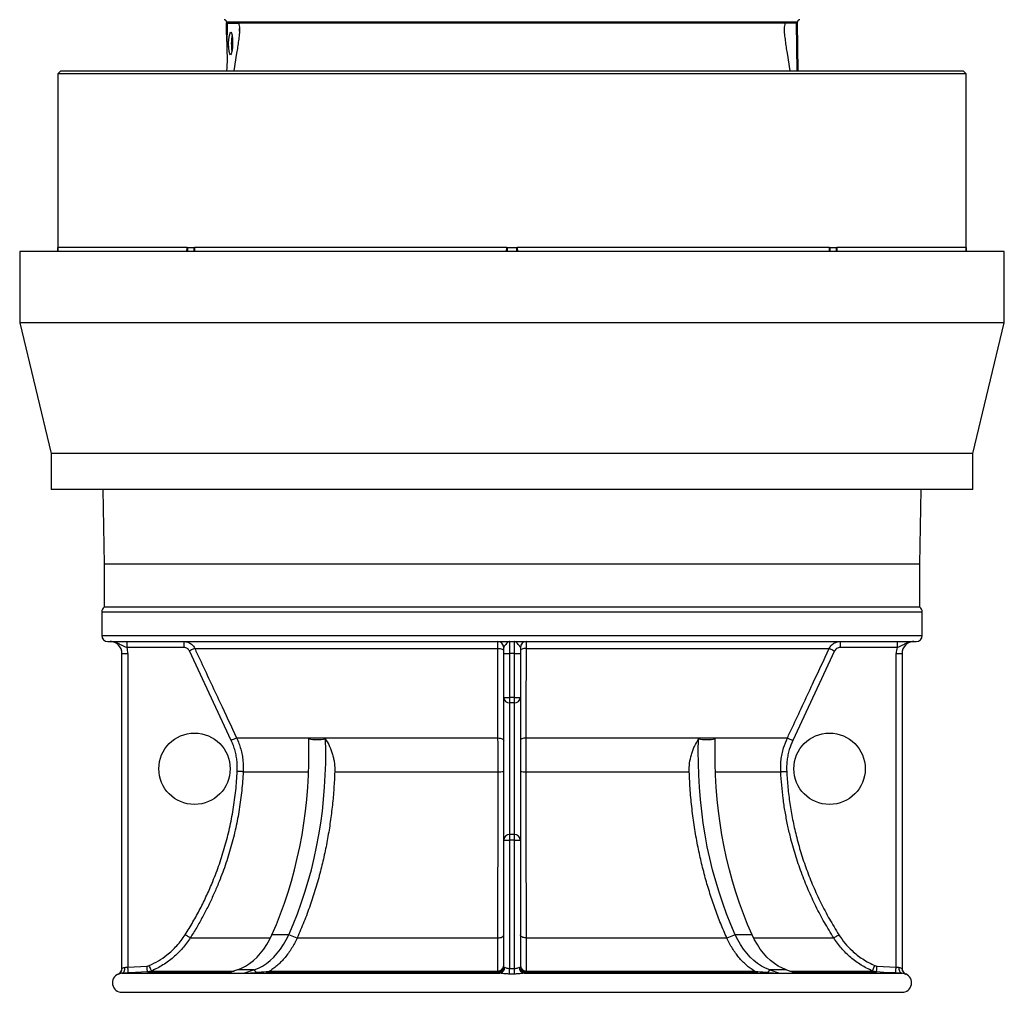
# Model space of a CAD drawing. Header units: millimetres. Extents: x 2138 to 3794, y 859 to 5107.
# Tile 1 of 4: x 2138 to 3794, y 859 to 2495. Entities that reach past the tile are written whole.
import ezdxf

# ---------------------------------------------------------------- set-up
doc = ezdxf.new("R2010")
doc.units = ezdxf.units.MM
doc.header["$LTSCALE"] = 2

msp = doc.modelspace()

# ---------------------------------------------------------------- linework, layer by layer
at = {"color": 7, "linetype": 'Continuous', "lineweight": 25}
for p, q in [((2485.2, 2469.9), (2485.6, 2488.8)), ((2485.5, 2490.8), (2485.6, 2488.8)), ((2487.1, 2488.8), (2485.6, 2488.8)), ((2486.4, 2448.5), (2487.1, 2488.8)), ((2487.1, 2488.8), (2492.9, 2488.8)), ((2492.9, 2488.8), (2506.1, 2488.8)), ((3425.1, 2488.8), (2506.1, 2488.8)), ((3438.3, 2488.8), (3425.1, 2488.8)), ((3444.1, 2488.8), (3438.3, 2488.8)), ((3445.6, 2488.8), (3444.1, 2488.8)), ((3445.6, 2488.8), (3445.6, 2490.8)), ((3447, 2408.8), (3445.6, 2488.8)), ((2502.4, 2438.6), (2497.5, 2408.8)), ((3433.7, 2408.8), (3428.7, 2438.6)), ((2206.6, 2408.8), (2201.6, 2403.8)), ((2201.6, 2403.8), (2201.6, 2111.5)), ((2965.6, 2403.8), (2201.6, 2403.8)), ((2206.6, 2408.8), (2965.6, 2408.8)), ((2965.6, 2408.8), (3724.6, 2408.8)), ((3729.6, 2403.8), (2965.6, 2403.8)), ((3729.6, 2403.8), (3724.6, 2408.8)), ((3729.6, 2111.5), (3729.6, 2403.8)), ((2137.6, 2104.8), (2137.6, 1984.8)), ((2965.6, 2104.8), (2137.6, 2104.8)), ((2419.1, 2111.5), (2201.6, 2111.5)), ((2201.6, 2111.5), (2201.6, 2111.5)), ((2201.6, 2104.8), (2201.6, 2111.5)), ((2201.6, 2111.5), (2201.6, 2111.5)), ((2419.1, 2111.5), (2419.4, 2111.5)), ((2419.4, 2111.5), (2419.7, 2111.5)), ((2419.7, 2111.5), (2425.3, 2111.5)), ((2425.3, 2111.5), (2431, 2111.5)), ((2431, 2111.5), (2431.3, 2111.5)), ((2431.3, 2111.5), (2431.7, 2111.5)), ((2956.7, 2111.5), (2431.7, 2111.5)), ((2956.7, 2111.5), (2957.1, 2111.5)), ((2957.1, 2111.5), (2957.6, 2111.5)), ((2957.6, 2111.5), (2965.6, 2111.5)), ((2965.6, 2111.5), (2973.6, 2111.5)), ((3793.6, 2104.8), (2965.6, 2104.8)), ((2973.6, 2111.5), (2974, 2111.5)), ((2974, 2111.5), (2974.4, 2111.5)), ((3499.5, 2111.5), (2974.4, 2111.5)), ((3499.5, 2111.5), (3499.8, 2111.5)), ((3499.8, 2111.5), (3500.2, 2111.5)), ((3500.2, 2111.5), (3505.8, 2111.5)), ((3505.8, 2111.5), (3511.5, 2111.5)), ((3511.5, 2111.5), (3511.8, 2111.5)), ((3511.8, 2111.5), (3512, 2111.5)), ((3729.5, 2111.5), (3512, 2111.5)), ((3729.5, 2104.8), (3729.5, 2111.5)), ((3729.5, 2111.5), (3729.6, 2111.5)), ((3729.6, 2111.5), (3729.6, 2111.5)), ((3729.6, 2111.5), (3729.6, 2104.8)), ((3793.6, 1984.8), (3793.6, 2104.8)), ((2137.6, 1984.8), (2190.6, 1764.8)), ((2965.6, 1984.8), (2137.6, 1984.8)), ((3793.6, 1984.8), (2965.6, 1984.8)), ((3740.6, 1764.8), (3793.6, 1984.8)), ((2190.6, 1764.8), (2190.6, 1704.8)), ((2965.6, 1764.8), (2190.6, 1764.8)), ((3740.6, 1764.8), (2965.6, 1764.8)), ((3740.6, 1704.8), (3740.6, 1764.8)), ((2965.6, 1704.8), (2190.6, 1704.8)), ((2277.2, 1704.8), (2279.4, 1578.8)), ((3740.6, 1704.8), (2965.6, 1704.8)), ((3651.7, 1578.8), (3653.9, 1704.8)), ((3651.7, 1578.8), (2279.4, 1578.8)), ((2279.6, 1578.8), (2279.6, 1506.8)), ((3651.6, 1506.8), (3651.6, 1578.8)), ((2275.6, 1498.8), (2275.6, 1458.8)), ((3651.6, 1506.8), (2279.6, 1506.8)), ((3655.6, 1458.8), (3655.6, 1498.8)), ((2285.6, 1448.8), (3645.6, 1448.8)), ((2317.9, 1448.8), (2317.9, 1438.8)), ((2413.8, 1448.8), (2413.8, 1438.8)), ((2961.6, 1448.8), (2961.6, 1428.8)), ((2969.6, 1428.8), (2969.6, 1448.8)), ((3517.3, 1448.8), (3517.3, 1438.8)), ((3613.3, 1448.8), (3613.3, 1438.8)), ((2309.6, 1428.8), (2319.6, 1428.8)), ((2309.6, 898.6), (2309.6, 1428.8)), ((2413.8, 1438.8), (2317.9, 1438.8)), ((2319.6, 1428.8), (2319.6, 901.3)), ((2493.4, 1282.4), (2422.9, 1433)), ((2432, 1437.3), (2942, 1437.3)), ((2951.6, 1428.8), (2951.6, 1438.8)), ((2951.6, 1428.8), (2961.6, 1428.8)), ((2951.6, 1354.8), (2951.6, 1428.8)), ((2969.6, 1428.8), (2961.6, 1428.8)), ((2961.6, 1428.8), (2961.6, 1354.8)), ((2969.6, 1428.8), (2979.6, 1428.8)), ((2969.6, 1354.8), (2969.6, 1428.8)), ((2979.6, 1438.8), (2979.6, 1428.8)), ((2979.6, 1428.8), (2979.6, 1354.8)), ((2989.2, 1437.3), (3499.2, 1437.3)), ((3508.2, 1433), (3437.8, 1282.4)), ((3613.3, 1438.8), (3517.3, 1438.8)), ((3611.6, 1428.8), (3621.6, 1428.8)), ((3611.6, 901.3), (3611.6, 1428.8)), ((3621.6, 1428.8), (3621.6, 898.6)), ((2951.6, 1354.8), (2961.6, 1354.8)), ((2951.6, 1114.8), (2951.6, 1354.8)), ((2969.6, 1354.8), (2961.6, 1354.8)), ((2961.6, 1354.8), (2961.6, 1345.6)), ((2969.6, 1345.6), (2961.6, 1345.6)), ((2961.6, 1345.6), (2961.6, 1124)), ((2969.6, 1354.8), (2979.6, 1354.8)), ((2969.6, 1345.6), (2969.6, 1354.8)), ((2969.6, 1124), (2969.6, 1345.6)), ((2979.6, 1354.8), (2979.6, 1114.8)), ((2502.4, 1286.6), (2942, 1286.6)), ((2989.1, 1286.6), (3428.7, 1286.6)), ((2513.5, 1229.9), (2623.5, 1229.9)), ((2667.5, 1229.9), (2942.1, 1229.9)), ((2989.1, 1229.9), (3263.7, 1229.9)), ((3307.6, 1229.9), (3417.6, 1229.9)), ((2951.6, 1114.8), (2961.6, 1114.8)), ((2951.6, 901.3), (2951.6, 1114.8)), ((2961.6, 1124), (2961.6, 1114.8)), ((2969.6, 1124), (2961.6, 1124)), ((2969.6, 1114.8), (2961.6, 1114.8)), ((2961.6, 1114.8), (2961.6, 898.8)), ((2969.6, 1114.8), (2969.6, 1124)), ((2969.6, 1114.8), (2979.6, 1114.8)), ((2969.6, 898.8), (2969.6, 1114.8)), ((2979.6, 1114.8), (2979.6, 901.3)), ((2590.1, 955.6), (2561.8, 955.6)), ((2604.1, 949.8), (2590.1, 955.6)), ((2604.2, 950.2), (2604.1, 949.8)), ((2604.2, 950.2), (2941.9, 950.2)), ((2989.2, 950.2), (3326.9, 950.2)), ((3327.1, 949.8), (3326.9, 950.2)), ((3341.1, 955.6), (3327.1, 949.8)), ((3369.4, 955.6), (3341.1, 955.6)), ((2319.6, 901.3), (2351.8, 903)), ((2351.8, 903), (2355.3, 903.8)), ((2359.3, 894.6), (2352.3, 893)), ((2503.7, 896.4), (2487.5, 890.8)), ((2532, 896.4), (2503.7, 896.4)), ((2532, 896.4), (2515.8, 890.8)), ((2536, 892), (2532, 896.4)), ((2557.9, 894.6), (2941.7, 894.6)), ((2989.4, 894.6), (3373.2, 894.6)), ((3399.2, 896.4), (3395.2, 892)), ((3427.5, 896.4), (3399.2, 896.4)), ((3399.2, 896.4), (3415.4, 890.8)), ((3427.5, 896.4), (3443.6, 890.8)), ((3578.8, 893), (3571.9, 894.6)), ((3575.9, 903.8), (3579.3, 903)), ((3579.3, 903), (3611.6, 901.3)), ((2309.8, 890.8), (2944.9, 890.8)), ((2487.5, 890.8), (2515.8, 890.8)), ((2515.8, 890.8), (2536, 892)), ((2552.1, 893), (2941.6, 893)), ((2986.2, 890.8), (3621.4, 890.8)), ((2989.6, 893), (3379, 893)), ((3395.2, 892), (3415.4, 890.8)), ((3415.4, 890.8), (3443.6, 890.8)), ((2309.6, 858.8), (3621.6, 858.8))]:
    msp.add_line(p, q, dxfattribs=at)
at = {"color": 8, "linetype": 'Continuous', "lineweight": 25}
for p, q in [((3445.6, 2490.8), (2485.5, 2490.8)), ((3445.4, 2408.8), (3444.1, 2488.8)), ((2507.2, 2475.7), (2507.3, 2479.8)), ((3423.9, 2475.8), (3423.9, 2479.8)), ((2418.9, 2104.8), (2419.1, 2111.5)), ((2419.7, 2111.5), (2419.7, 2104.8)), ((2431, 2104.8), (2431, 2111.5)), ((2956.4, 2104.8), (2956.7, 2111.5)), ((2957.6, 2111.5), (2957.6, 2104.8)), ((2973.6, 2104.8), (2973.6, 2111.5)), ((3499.3, 2104.8), (3499.5, 2111.5)), ((3500.2, 2111.5), (3500.2, 2104.8)), ((3511.5, 2104.8), (3511.5, 2111.5)), ((2275.6, 1498.8), (3655.6, 1498.8)), ((2275.6, 1458.8), (3655.6, 1458.8)), ((2424.4, 950.2), (2559.2, 950.2)), ((3371.9, 950.2), (3506.8, 950.2)), ((2359.3, 894.6), (2498.4, 894.6)), ((3432.7, 894.6), (3571.9, 894.6)), ((2352.3, 893), (2493.8, 893)), ((3437.4, 893), (3578.8, 893)), ((3627.7, 889.5), (3627.6, 889.5))]:
    msp.add_line(p, q, dxfattribs=at)
at = {"color": 7, "linetype": 'Continuous', "lineweight": 25, "flags": 128}
for points in [[(2432, 1437.3), (2431.7, 1437.1), (2431.1, 1436.9), (2430.2, 1436.5), (2429.1, 1435.9), (2427.8, 1435.3), (2426.3, 1434.6), (2424.6, 1433.8), (2422.9, 1433)], [(2942, 1437.3), (2943.9, 1437.1), (2945.7, 1436.9), (2947.3, 1436.5), (2948.8, 1436), (2950, 1435.3), (2950.9, 1434.6), (2951.4, 1433.8), (2951.6, 1433)], [(2942, 1286.6), (2942, 1304.7), (2942, 1377.2), (2942, 1437.3)], [(2989.2, 1437.3), (2987.3, 1437.1), (2985.5, 1436.9), (2983.8, 1436.5), (2982.4, 1436), (2981.2, 1435.3), (2980.3, 1434.6), (2979.8, 1433.8), (2979.6, 1433)], [(2989.2, 1437.3), (2989.2, 1419.1), (2989.1, 1346.6), (2989.1, 1286.6)], [(3499.2, 1437.3), (3499.5, 1437.1), (3500, 1436.9), (3500.9, 1436.5), (3502, 1435.9), (3503.4, 1435.3), (3504.9, 1434.6), (3506.5, 1433.8), (3508.2, 1433)], [(2502.4, 1286.6), (2502.1, 1286.5), (2501.5, 1286.2), (2500.7, 1285.8), (2499.5, 1285.3), (2498.2, 1284.6), (2496.7, 1283.9), (2495.1, 1283.2), (2493.4, 1282.4)], [(2561.8, 955.6), (2569.3, 973), (2576.3, 990.7), (2582.9, 1008.8), (2589, 1027.3), (2594.7, 1046), (2599.8, 1065), (2604.5, 1084.2), (2608.7, 1103.7), (2612.4, 1123.4), (2615.6, 1143.2), (2618.3, 1163.2), (2620.5, 1183.3), (2622.1, 1203.6), (2623.3, 1223.9), (2623.9, 1244.2), (2624, 1264.5), (2623.6, 1284.9)], [(2590.1, 955.6), (2597.6, 973), (2604.6, 990.7), (2611.2, 1008.8), (2617.3, 1027.3), (2623, 1046), (2628.1, 1065), (2632.8, 1084.2), (2637, 1103.7), (2640.7, 1123.4), (2643.9, 1143.2), (2646.6, 1163.2), (2648.8, 1183.3), (2650.4, 1203.6), (2651.6, 1223.9), (2652.2, 1244.2), (2652.3, 1264.5), (2651.9, 1284.9)], [(2942, 1286.6), (2943.9, 1286.5), (2945.7, 1286.2), (2947.4, 1285.8), (2948.8, 1285.3), (2950, 1284.7), (2950.9, 1284), (2951.4, 1283.2), (2951.6, 1282.4)], [(2989.1, 1286.6), (2987.2, 1286.5), (2985.4, 1286.2), (2983.8, 1285.8), (2982.3, 1285.3), (2981.2, 1284.7), (2980.3, 1284), (2979.8, 1283.2), (2979.6, 1282.4)], [(3341.1, 955.6), (3333.6, 973), (3326.6, 990.7), (3320, 1008.8), (3313.9, 1027.3), (3308.2, 1046), (3303, 1065), (3298.3, 1084.2), (3294.1, 1103.7), (3290.5, 1123.4), (3287.3, 1143.2), (3284.6, 1163.2), (3282.4, 1183.3), (3280.7, 1203.6), (3279.6, 1223.9), (3279, 1244.2), (3278.8, 1264.5), (3279.3, 1284.9)], [(3369.4, 955.6), (3361.9, 973), (3354.8, 990.7), (3348.3, 1008.8), (3342.1, 1027.3), (3336.5, 1046), (3331.3, 1065), (3326.6, 1084.2), (3322.4, 1103.7), (3318.7, 1123.4), (3315.5, 1143.2), (3312.9, 1163.2), (3310.7, 1183.3), (3309, 1203.6), (3307.9, 1223.9), (3307.2, 1244.2), (3307.1, 1264.5), (3307.5, 1284.9)], [(3428.7, 1286.6), (3429, 1286.5), (3429.6, 1286.2), (3430.5, 1285.8), (3431.6, 1285.3), (3433, 1284.6), (3434.5, 1283.9), (3436.1, 1283.2), (3437.8, 1282.4)], [(2513.5, 1229.9), (2513.2, 1229.9), (2512.6, 1229.9), (2511.6, 1230), (2510.3, 1230), (2508.9, 1230.1), (2507.2, 1230.2), (2505.4, 1230.3), (2503.6, 1230.4)], [(3417.6, 1229.9), (3417.9, 1229.9), (3418.6, 1229.9), (3419.6, 1230), (3420.8, 1230), (3422.3, 1230.1), (3423.9, 1230.2), (3425.7, 1230.3), (3427.6, 1230.4)], [(2424.4, 950.2), (2424.1, 950.4), (2423.6, 950.7), (2422.8, 951.3), (2421.7, 951.9), (2420.5, 952.7), (2419.1, 953.6), (2417.5, 954.6), (2416, 955.6)], [(2503.7, 896.4), (2510.7, 899.3), (2517.6, 902.9), (2524.3, 907.3), (2530.7, 912.4), (2536.8, 918.1), (2542.6, 924.5), (2548, 931.5), (2553, 939), (2557.6, 947.1), (2561.8, 955.6)], [(2532, 896.4), (2539, 899.3), (2545.9, 902.9), (2552.6, 907.3), (2559, 912.4), (2565.1, 918.1), (2570.8, 924.5), (2576.3, 931.5), (2581.3, 939), (2585.9, 947.1), (2590.1, 955.6)], [(2941.9, 950.2), (2943.8, 950.4), (2945.7, 950.7), (2947.3, 951.2), (2948.8, 951.9), (2950, 952.7), (2950.9, 953.6), (2951.4, 954.6), (2951.6, 955.6)], [(2989.2, 950.2), (2987.3, 950.4), (2985.5, 950.7), (2983.8, 951.2), (2982.4, 951.9), (2981.2, 952.7), (2980.3, 953.6), (2979.8, 954.6), (2979.6, 955.6)], [(3399.2, 896.4), (3392.1, 899.3), (3385.3, 902.9), (3378.6, 907.3), (3372.2, 912.4), (3366.1, 918.1), (3360.3, 924.5), (3354.9, 931.5), (3349.9, 939), (3345.3, 947.1), (3341.1, 955.6)], [(3427.5, 896.4), (3420.4, 899.3), (3413.5, 902.9), (3406.9, 907.3), (3400.5, 912.4), (3394.4, 918.1), (3388.6, 924.5), (3383.2, 931.5), (3378.2, 939), (3373.5, 947.1), (3369.4, 955.6)], [(3506.8, 950.2), (3507, 950.4), (3507.6, 950.7), (3508.4, 951.3), (3509.4, 951.9), (3510.7, 952.7), (3512.1, 953.6), (3513.6, 954.6), (3515.2, 955.6)], [(2309.8, 890.8), (2310.8, 891), (2311.7, 891.6), (2312.5, 892.5), (2313.2, 893.8), (2313.8, 895.3), (2314.2, 897), (2314.4, 898.8), (2314.4, 900.7)], [(2320.1, 891.3), (2320.1, 891.5), (2320.1, 892.1), (2320, 893), (2319.9, 894.2), (2319.9, 895.7), (2319.8, 897.5), (2319.7, 899.3), (2319.6, 901.3)], [(2352.3, 893), (2352.3, 893.2), (2352.3, 893.7), (2352.3, 894.7), (2352.2, 895.9), (2352.1, 897.4), (2352, 899.1), (2351.9, 901), (2351.8, 903)], [(2359.3, 894.6), (2359.2, 894.8), (2359, 895.4), (2358.6, 896.2), (2358.1, 897.4), (2357.5, 898.8), (2356.8, 900.3), (2356.1, 902), (2355.3, 903.8)], [(2961.6, 889.5), (2961.6, 890.2), (2961.6, 891.1), (2961.6, 892.1), (2961.6, 893.2), (2961.6, 894.5), (2961.6, 895.9), (2961.6, 897.3), (2961.6, 898.8)], [(2969.6, 889.5), (2969.6, 890.2), (2969.6, 891.1), (2969.6, 892.1), (2969.6, 893.2), (2969.6, 894.5), (2969.6, 895.9), (2969.6, 897.3), (2969.6, 898.8)], [(3571.9, 894.6), (3572, 894.8), (3572.2, 895.4), (3572.6, 896.2), (3573.1, 897.4), (3573.7, 898.8), (3574.4, 900.3), (3575.1, 902), (3575.9, 903.8)], [(3578.8, 893), (3578.8, 893.2), (3578.9, 893.7), (3578.9, 894.7), (3579, 895.9), (3579, 897.4), (3579.1, 899.1), (3579.2, 901), (3579.3, 903)], [(3611.1, 891.3), (3611.1, 891.5), (3611.1, 892.1), (3611.1, 893), (3611.2, 894.2), (3611.3, 895.7), (3611.4, 897.5), (3611.5, 899.3), (3611.6, 901.3)], [(3621.4, 890.8), (3620.4, 891), (3619.5, 891.6), (3618.6, 892.5), (3617.9, 893.8), (3617.4, 895.3), (3617, 897), (3616.8, 898.8), (3616.7, 900.7)], [(2352.3, 893), (2332.4, 891.9), (2320.1, 891.3)], [(2941.6, 891.3), (2941.6, 892.4), (2941.6, 893)], [(2989.6, 893), (2989.6, 891.9), (2989.6, 891.3)], [(3611.1, 891.3), (3591.1, 892.3), (3578.8, 893)]]:
    msp.add_lwpolyline(points, dxfattribs=at)
at = {"color": 7, "linetype": 'Continuous', "lineweight": 25}
for centre in [(2431.6, 1234.8), (3499.6, 1234.8)]:
    msp.add_circle(centre, 60, dxfattribs=at)
for centre, radius, start, end in [((2481.5, 2490.8), 4, 1, 89), ((3449.6, 2490.8), 4, 91, 179), ((2567.4, 2456.2), 73.9, 169.7737, 181.0471), ((2577.1, 2454), 83.6, 179.4731, 188.5439), ((2285.6, 1498.8), 10, 126.8699, 180), ((3645.6, 1498.8), 10, 0, 53.1301), ((2285.6, 1458.8), 10, 180, 270), ((3645.6, 1458.8), 10, 270, 0), ((2289.6, 1428.8), 20, 0, 90), ((2941.6, 1438.8), 10, 0, 90), ((2989.6, 1438.8), 10, 90, 180), ((3641.6, 1428.8), 20, 90, 180), ((2289.6, 1428.8), 30, 0, 19.4712), ((3641.6, 1428.8), 30, 160.5288, 180), ((2961.2, 1355.2), 9.64, 182.3817, 272.199), ((2969.9, 1355.2), 9.64, 267.801, 357.6183), ((2944.4, 1276.5), 46.7, 267.1977, 278.8655), ((2986.8, 1276.5), 46.7, 261.1345, 272.8023), ((2961.2, 1114.4), 9.64, 87.8011, 177.6175), ((2969.9, 1114.4), 9.64, 2.3825, 92.1989), ((2299.6, 898.8), 10, 292.6775, 359.9933), ((2299.6, 898.6), 10, 338.8535, 0.0001), ((2941.6, 903), 9.99, 270.0778, 359.9607), ((2941.6, 901.3), 9.99, 270.072, 359.9607), ((2942, 904.2), 9.6, 268.4698, 357.4604), ((2943.6, 900.3), 9.6, 277.5921, 2.7858), ((2987.5, 900.3), 9.6, 177.2142, 262.4079), ((2989.2, 904.2), 9.6, 182.5396, 271.5302), ((2989.6, 903), 9.99, 180.0393, 269.9222), ((2989.6, 901.3), 9.99, 180.0393, 269.928), ((3631.6, 898.8), 10, 180.0063, 247.3716), ((3631.6, 898.6), 10, 180.0008, 246.6766), ((2309.6, 874.8), 16, 112.6242, 270), ((3621.6, 874.8), 16, 270, 67.4072)]:
    msp.add_arc(centre, radius, start, end, dxfattribs=at)
at = {"color": 8, "linetype": 'Continuous', "lineweight": 25}
msp.add_arc((2299.6, 898.6), 10, 293.3252, 338.8513, dxfattribs=at)
at = {"color": 7, "linetype": 'Continuous', "lineweight": 25}
msp.add_ellipse((2492.3, 2454.8), major_axis=(0.3, 19), ratio=0.173595, dxfattribs=at)
msp.add_ellipse((2477, 2424.8), major_axis=(1, 56), ratio=0.17627, start_param=4.425862, end_param=5.152816, dxfattribs=at)
for points in [[(2506.1, 2488.8), (2506.5, 2485.9), (2506.9, 2482.9), (2507.3, 2479.8)], [(3423.9, 2479.8), (3424.2, 2482.9), (3424.6, 2485.9), (3425.1, 2488.8)], [(2941.6, 893), (2941.6, 893), (2941.7, 893.4), (2941.7, 894.1), (2941.7, 894.6)], [(2989.4, 894.6), (2989.4, 894.1), (2989.5, 893.4), (2989.5, 893), (2989.6, 893)], [(2552.1, 893), (2546.6, 892.7), (2541.2, 892.3), (2536, 892)], [(3395.2, 892), (3390, 892.3), (3384.6, 892.7), (3379, 893)]]:
    msp.add_open_spline(points, degree=3, dxfattribs=at)
for points, knots in [([(2485.2, 2469.9), (2485.2, 2467.1), (2485.4, 2463.9), (2485.6, 2459.4), (2485.7, 2458.5), (2485.8, 2456.6), (2485.9, 2455.6), (2486.1, 2452.7), (2486.3, 2450.6), (2486.4, 2448.5)], [0, 0, 0, 0, 0.5, 0.5, 0.625, 0.625, 0.75, 0.75, 1, 1, 1, 1]), ([(2507.3, 2479.8), (2507.3, 2479.5), (2507.4, 2479.1), (2507.4, 2478.3), (2507.4, 2477.9), (2507.3, 2476.7), (2507.3, 2475.8), (2507.1, 2473.3), (2506.9, 2471.5), (2506.6, 2468.1), (2506.4, 2466.4), (2506, 2462.9), (2505.8, 2461.2), (2505.1, 2455.9), (2504.6, 2452.5), (2503.6, 2445.5), (2503, 2442), (2502.4, 2438.6)], [0, 0, 0, 0, 0.03125, 0.03125, 0.0625, 0.0625, 0.125, 0.125, 0.25, 0.25, 0.375, 0.375, 0.5, 0.5, 0.75, 0.75, 1, 1, 1, 1]), ([(3428.7, 2438.6), (3428.1, 2442), (3427.6, 2445.5), (3426.5, 2452.5), (3426.1, 2456), (3425.4, 2461.2), (3425.2, 2462.9), (3424.8, 2466.4), (3424.6, 2468.1), (3424.2, 2471.6), (3424.1, 2473.3), (3423.9, 2475.8), (3423.8, 2476.7), (3423.8, 2477.9), (3423.8, 2478.3), (3423.8, 2479.1), (3423.8, 2479.5), (3423.9, 2479.8)], [0, 0, 0, 0, 0.25, 0.25, 0.5, 0.5, 0.625, 0.625, 0.75, 0.75, 0.875, 0.875, 0.9375, 0.9375, 0.96875, 0.96875, 1, 1, 1, 1]), ([(2201.6, 2111.5), (2201.6, 2110.1), (2201.6, 2107.9), (2201.7, 2105.7), (2201.7, 2104.8)], [0, 0, 0, 0, 0.6197932, 1, 1, 1, 1]), ([(2317.9, 1438.8), (2316.4, 1439.3), (2313.1, 1440.3), (2308.4, 1442.7), (2303.4, 1445.4), (2298.5, 1447.5), (2293.8, 1448.6), (2291, 1448.8), (2289.6, 1448.8), (2289.6, 1448.8)], [0, 0, 0, 0, 0.146022, 0.326051, 0.523989, 0.722811, 0.857952, 0.998699, 1, 1, 1, 1]), ([(2413.8, 1448.8), (2416.1, 1448.6), (2420.6, 1448.1), (2426.6, 1444.7), (2430.2, 1440.7), (2431.6, 1438), (2432, 1437.3)], [0, 0, 0, 0, 0.297934, 0.595995, 0.893901, 1, 1, 1, 1]), ([(2942, 1437.3), (2942, 1439.2), (2941.9, 1443.1), (2941.8, 1447), (2941.7, 1448.7), (2941.6, 1448.8), (2941.6, 1448.8)], [0, 0, 0, 0, 0.297206, 0.594329, 0.891607, 1, 1, 1, 1]), ([(2961.6, 1448.8), (2961.6, 1448.8), (2961.1, 1448.8), (2960.1, 1448.6), (2958.4, 1447.5), (2956.3, 1445.4), (2954.1, 1442.7), (2952, 1440.3), (2951.7, 1439.3), (2951.6, 1438.8)], [0, 0, 0, 0, 0.001301, 0.142047, 0.277188, 0.474451, 0.67395, 0.853978, 1, 1, 1, 1]), ([(2979.6, 1438.8), (2979.4, 1439.3), (2979.1, 1440.3), (2977.1, 1442.7), (2974.8, 1445.4), (2972.8, 1447.5), (2971.1, 1448.6), (2970.1, 1448.8), (2969.6, 1448.8), (2969.6, 1448.8)], [0, 0, 0, 0, 0.146022, 0.326051, 0.523989, 0.722811, 0.857952, 0.998699, 1, 1, 1, 1]), ([(2989.6, 1448.8), (2989.5, 1448.6), (2989.4, 1448.1), (2989.3, 1444.7), (2989.2, 1440.7), (2989.2, 1438), (2989.2, 1437.3)], [0, 0, 0, 0, 0.297497, 0.595035, 0.892518, 1, 1, 1, 1]), ([(3499.2, 1437.3), (3500.3, 1439.2), (3502.6, 1443.1), (3508.3, 1447), (3513.4, 1448.7), (3516.5, 1448.8), (3517.3, 1448.8)], [0, 0, 0, 0, 0.297125, 0.59403, 0.891356, 1, 1, 1, 1]), ([(3641.6, 1448.8), (3641.6, 1448.8), (3640.1, 1448.8), (3637.4, 1448.6), (3632.7, 1447.5), (3627.8, 1445.4), (3622.8, 1442.7), (3618.1, 1440.3), (3614.8, 1439.3), (3613.3, 1438.8)], [0, 0, 0, 0, 0.001301, 0.142047, 0.277188, 0.474451, 0.67395, 0.853978, 1, 1, 1, 1]), ([(2422.9, 1433), (2422.7, 1433.4), (2422, 1434.7), (2420.2, 1436.7), (2417.2, 1438.5), (2415, 1438.7), (2413.8, 1438.8)], [0, 0, 0, 0, 0.106005, 0.403778, 0.701892, 1, 1, 1, 1]), ([(2432, 1437.3), (2434.8, 1431.2), (2448.9, 1401), (2472.4, 1350.8), (2493.1, 1306.6), (2502.4, 1286.6)], [0, 0, 0, 0, 0.120262, 0.601308, 1, 1, 1, 1]), ([(3428.7, 1286.6), (3431.6, 1292.7), (3445.7, 1322.8), (3469.2, 1373.1), (3489.8, 1417.2), (3499.2, 1437.3)], [0, 0, 0, 0, 0.120262, 0.601309, 1, 1, 1, 1]), ([(3517.3, 1438.8), (3516.9, 1438.8), (3515.4, 1438.7), (3512.8, 1437.9), (3510, 1436), (3508.8, 1434), (3508.2, 1433)], [0, 0, 0, 0, 0.108713, 0.40618, 0.703079, 1, 1, 1, 1]), ([(2503.6, 1230.4), (2503.6, 1235.9), (2503.7, 1244.5), (2502, 1255.9), (2500, 1264.9), (2497.2, 1273.8), (2494.6, 1279.5), (2493.4, 1282.4)], [0, 0, 0, 0, 0.308727, 0.479073, 0.649417, 0.824708, 1, 1, 1, 1]), ([(2502.4, 1286.6), (2503.8, 1283.6), (2506.4, 1277.5), (2509.5, 1267.9), (2511.8, 1258), (2513.7, 1245.3), (2513.6, 1235.9), (2513.5, 1229.9)], [0, 0, 0, 0, 0.170345, 0.34069, 0.515975, 0.69126, 1, 1, 1, 1]), ([(2623.6, 1284.9), (2628.3, 1284.4), (2637.8, 1283.3), (2647.2, 1284.4), (2651.9, 1284.9)], [0, 0, 0, 0, 0.497079, 1, 1, 1, 1]), ([(2651.9, 1284.9), (2654.5, 1280.8), (2656.8, 1276.5), (2660.8, 1267.8), (2662.5, 1263.3), (2664.2, 1257.4), (2664.5, 1256.2), (2665.1, 1253.9), (2665.3, 1252.7), (2666.1, 1249.1), (2666.5, 1246.8), (2667.4, 1239.6), (2667.6, 1234.8), (2667.5, 1229.9)], [0, 0, 0, 0, 0.25, 0.25, 0.5, 0.5, 0.5625, 0.5625, 0.625, 0.625, 0.75, 0.75, 1, 1, 1, 1]), ([(2942.1, 1229.9), (2942.1, 1234.8), (2942.1, 1239.6), (2942.1, 1249.3), (2942.1, 1254.1), (2942.1, 1261.2), (2942.1, 1263.6), (2942.1, 1268.3), (2942.1, 1270.6), (2942.1, 1277.6), (2942, 1282.2), (2942, 1286.6)], [0, 0, 0, 0, 0.25, 0.25, 0.5, 0.5, 0.625, 0.625, 0.75, 0.75, 1, 1, 1, 1]), ([(2989.1, 1286.6), (2989.1, 1282.2), (2989.1, 1277.7), (2989.1, 1268.5), (2989.1, 1263.8), (2989.1, 1256.6), (2989.1, 1254.3), (2989.1, 1249.4), (2989.1, 1247), (2989.1, 1239.7), (2989.1, 1234.8), (2989.1, 1229.9)], [0, 0, 0, 0, 0.25, 0.25, 0.5, 0.5, 0.625, 0.625, 0.75, 0.75, 1, 1, 1, 1]), ([(3263.7, 1229.9), (3263.5, 1234.8), (3263.7, 1239.6), (3265, 1249.1), (3265.9, 1253.8), (3268, 1260.8), (3268.7, 1263.1), (3270.4, 1267.7), (3271.4, 1269.9), (3274.4, 1276.5), (3276.7, 1280.8), (3279.3, 1284.9)], [0, 0, 0, 0, 0.25, 0.25, 0.5, 0.5, 0.625, 0.625, 0.75, 0.75, 1, 1, 1, 1]), ([(3279.3, 1284.9), (3283.9, 1284.4), (3293.3, 1283.3), (3302.8, 1284.4), (3307.5, 1284.9)], [0, 0, 0, 0, 0.497079, 1, 1, 1, 1]), ([(3417.6, 1229.9), (3417.5, 1233.2), (3417.4, 1239.8), (3418.1, 1249.8), (3419.7, 1259.9), (3422.8, 1272.4), (3426.4, 1281.1), (3428.7, 1286.6)], [0, 0, 0, 0, 0.1703472, 0.3406954, 0.515988, 0.6912826, 1, 1, 1, 1]), ([(3437.8, 1282.4), (3435.6, 1277.3), (3432.3, 1269.4), (3429.6, 1258.1), (3428.1, 1249), (3427.3, 1239.8), (3427.5, 1233.5), (3427.6, 1230.4)], [0, 0, 0, 0, 0.3087331, 0.4790735, 0.6494141, 0.8247075, 1, 1, 1, 1]), ([(2416, 955.6), (2420.4, 962.7), (2429.2, 977), (2441.3, 999.2), (2452.4, 1021.9), (2463.3, 1047), (2473.7, 1074.5), (2483, 1104.4), (2490.9, 1135), (2497, 1166.3), (2501.4, 1198.2), (2502.9, 1219.7), (2503.6, 1230.4)], [0, 0, 0, 0, 0.086329, 0.172658, 0.259679, 0.346701, 0.453996, 0.561375, 0.66867, 0.779083, 0.889587, 1, 1, 1, 1]), ([(2513.5, 1229.9), (2512.8, 1219.3), (2511.4, 1198.1), (2507.1, 1166.5), (2501.1, 1134.9), (2493.2, 1103.4), (2483.4, 1072.1), (2473.4, 1045.4), (2463.7, 1022.9), (2455, 1004.4), (2445.5, 986), (2435.4, 967.9), (2428, 956.1), (2424.4, 950.2)], [0, 0, 0, 0, 0.107295, 0.214673, 0.321968, 0.432381, 0.542885, 0.653299, 0.720696, 0.790341, 0.859986, 0.929993, 1, 1, 1, 1]), ([(2667.5, 1229.9), (2667, 1220.5), (2666.2, 1201.7), (2663.6, 1173.6), (2660.1, 1145.5), (2655.6, 1117.5), (2650.1, 1089.7), (2643.4, 1061.6), (2635.5, 1033.3), (2626.2, 1004.9), (2615.9, 977.1), (2608.1, 959.2), (2604.2, 950.2)], [0, 0, 0, 0, 0.0952507, 0.1905596, 0.2858104, 0.3832165, 0.4806843, 0.5780907, 0.6829431, 0.7877956, 0.8938978, 1, 1, 1, 1]), ([(2941.9, 950.2), (2942, 958.9), (2942, 976.3), (2942, 1003.4), (2942, 1031.3), (2942, 1060.3), (2942.1, 1090), (2942.1, 1116.9), (2942.1, 1141.1), (2942.1, 1162.7), (2942.1, 1184.9), (2942.1, 1207.3), (2942.1, 1222.4), (2942.1, 1229.9)], [0, 0, 0, 0, 0.102964, 0.206001, 0.308965, 0.414659, 0.520431, 0.626125, 0.69651, 0.772149, 0.847789, 0.923895, 1, 1, 1, 1]), ([(2989.1, 1229.9), (2989.1, 1219.3), (2989.1, 1198), (2989.1, 1166.4), (2989.1, 1134.8), (2989.1, 1103.2), (2989.1, 1071.9), (2989.1, 1045.1), (2989.2, 1022.6), (2989.2, 1004.2), (2989.2, 985.9), (2989.2, 967.8), (2989.2, 956.1), (2989.2, 950.2)], [0, 0, 0, 0, 0.10747, 0.215022, 0.322491, 0.433083, 0.543765, 0.654356, 0.721773, 0.791151, 0.860529, 0.930265, 1, 1, 1, 1]), ([(3326.9, 950.2), (3323.4, 958.3), (3316.4, 974.3), (3307, 999.2), (3298.3, 1025), (3290.5, 1051.5), (3283.6, 1078.7), (3277.5, 1107), (3272.3, 1136.6), (3268.2, 1167.3), (3265.2, 1198.4), (3264.2, 1219.4), (3263.7, 1229.9)], [0, 0, 0, 0, 0.0951947, 0.1904467, 0.285641, 0.3829787, 0.4803774, 0.5777151, 0.6826571, 0.7875995, 0.8937997, 1, 1, 1, 1]), ([(3506.8, 950.2), (3501.4, 958.9), (3490.8, 976.3), (3476.5, 1003.3), (3463.6, 1031.3), (3452, 1060.2), (3442, 1089.9), (3434.5, 1116.8), (3428.9, 1141.1), (3424.8, 1162.6), (3421.5, 1184.9), (3419, 1207.3), (3418.1, 1222.4), (3417.6, 1229.9)], [0, 0, 0, 0, 0.102941, 0.205955, 0.308896, 0.414568, 0.520319, 0.625991, 0.696333, 0.772015, 0.847699, 0.923849, 1, 1, 1, 1]), ([(3427.6, 1230.4), (3428.1, 1221.3), (3429.3, 1203.3), (3432.7, 1176.3), (3437.3, 1149.3), (3443.5, 1121.7), (3451.3, 1093.6), (3460.8, 1065.2), (3472, 1037), (3484.8, 1009.2), (3499.1, 981.9), (3509.8, 964.4), (3515.2, 955.6)], [0, 0, 0, 0, 0.093061, 0.186122, 0.280058, 0.373995, 0.476937, 0.579952, 0.682894, 0.78857, 0.894324, 1, 1, 1, 1]), ([(2355.3, 903.8), (2360.5, 906.3), (2371.1, 911.3), (2383.8, 920.2), (2394, 928.9), (2402, 937.1), (2409.5, 945.9), (2413.8, 952.4), (2416, 955.6)], [0, 0, 0, 0, 0.214329, 0.432225, 0.572134, 0.712044, 0.856022, 1, 1, 1, 1]), ([(2424.4, 950.2), (2420.5, 944.1), (2416.2, 938.3), (2406.7, 927.5), (2401.6, 922.4), (2393.4, 915.3), (2390.5, 913.1), (2384.7, 908.7), (2381.7, 906.7), (2375.5, 902.8), (2372.3, 901), (2365.9, 897.6), (2362.6, 896.1), (2359.3, 894.6)], [0, 0, 0, 0, 0.25, 0.25, 0.5, 0.5, 0.625, 0.625, 0.75, 0.75, 0.875, 0.875, 1, 1, 1, 1]), ([(2604.1, 949.8), (2602.6, 946.9), (2599.8, 941), (2595, 932.6), (2589.7, 924.7), (2584, 917.4), (2578, 910.7), (2571.7, 904.6), (2565, 899.2), (2560.3, 896.1), (2557.9, 894.6)], [0, 0, 0, 0, 0.123462, 0.246922, 0.373118, 0.499314, 0.623111, 0.746907, 0.873453, 1, 1, 1, 1]), ([(2941.7, 894.6), (2941.7, 896.3), (2941.8, 899.7), (2941.8, 906), (2941.8, 913.2), (2941.9, 923), (2941.9, 935.1), (2941.9, 945.4), (2941.9, 950.2)], [0, 0, 0, 0, 0.13989, 0.279781, 0.423734, 0.567687, 0.798663, 1, 1, 1, 1]), ([(2989.2, 950.2), (2989.2, 946.9), (2989.2, 940.1), (2989.3, 930.7), (2989.3, 921.8), (2989.3, 912.1), (2989.4, 902.5), (2989.4, 897.1), (2989.4, 894.6)], [0, 0, 0, 0, 0.139869, 0.279737, 0.423672, 0.567606, 0.798502, 1, 1, 1, 1]), ([(3373.2, 894.6), (3370.9, 896.1), (3366.3, 899.1), (3359.6, 904.5), (3353.2, 910.6), (3347.1, 917.4), (3341.5, 924.7), (3336.3, 932.5), (3331.4, 940.8), (3328.5, 946.8), (3327.1, 949.8)], [0, 0, 0, 0, 0.124391, 0.248783, 0.375965, 0.503147, 0.626013, 0.748879, 0.874439, 1, 1, 1, 1]), ([(3571.9, 894.6), (3565.2, 897.5), (3558.8, 900.9), (3546.6, 908.5), (3540.8, 912.7), (3532.5, 919.8), (3529.9, 922.2), (3524.7, 927.4), (3522.2, 930), (3517.4, 935.5), (3515.1, 938.3), (3510.8, 944.2), (3508.7, 947.2), (3506.8, 950.2)], [0, 0, 0, 0, 0.25, 0.25, 0.5, 0.5, 0.625, 0.625, 0.75, 0.75, 0.875, 0.875, 1, 1, 1, 1]), ([(3515.2, 955.6), (3518.5, 950.8), (3525.1, 941.2), (3535.8, 930.1), (3546.1, 921.3), (3555.4, 914.7), (3565.3, 908.7), (3572.3, 905.4), (3575.9, 903.8)], [0, 0, 0, 0, 0.214193, 0.431965, 0.571942, 0.711919, 0.855959, 1, 1, 1, 1]), ([(2309.6, 898.6), (2309.7, 898.7), (2309.7, 898.7), (2310.4, 899.2), (2311.5, 899.9), (2313.2, 900.6), (2314.3, 900.7), (2314.4, 900.7)], [0, 0, 0, 0, 0.280561, 0.309575, 0.625503, 0.955244, 1, 1, 1, 1]), ([(2314.4, 900.7), (2315.4, 900.8), (2317, 901), (2318.8, 901.2), (2319.6, 901.3)], [0, 0, 0, 0, 0.588164, 1, 1, 1, 1]), ([(2557.9, 894.6), (2557.1, 894.1), (2556.2, 893.7), (2554.3, 893.2), (2553.2, 893), (2552.1, 893)], [0, 0, 0, 0, 0.5, 0.5, 1, 1, 1, 1]), ([(2951.6, 901.3), (2951.7, 901.2), (2951.8, 901), (2952.8, 900.8), (2953.2, 900.7)], [0, 0, 0, 0, 0.577502, 1, 1, 1, 1]), ([(2953.2, 900.7), (2953.9, 900.5), (2955.4, 900.1), (2958.3, 899), (2960.5, 898.8), (2961.6, 898.8)], [0, 0, 0, 0, 0.336873, 0.676895, 1, 1, 1, 1]), ([(2961.6, 898.8), (2962.9, 898.8), (2965.6, 898.8), (2968.2, 898.8), (2969.6, 898.8)], [0, 0, 0, 0, 0.5, 1, 1, 1, 1]), ([(2969.6, 898.8), (2970.7, 898.9), (2972.9, 899), (2975.8, 900.1), (2977.2, 900.5), (2977.9, 900.7)], [0, 0, 0, 0, 0.326099, 0.658694, 1, 1, 1, 1]), ([(2977.9, 900.7), (2978, 900.7), (2978.6, 900.8), (2979.4, 901), (2979.5, 901.2), (2979.6, 901.3)], [0, 0, 0, 0, 0.042215, 0.618362, 1, 1, 1, 1]), ([(3379, 893), (3377.9, 893), (3376.9, 893.2), (3375, 893.7), (3374.1, 894.1), (3373.2, 894.6)], [0, 0, 0, 0, 0.5, 0.5, 1, 1, 1, 1]), ([(3611.6, 901.3), (3612.7, 901.2), (3614.5, 901), (3616.1, 900.8), (3616.7, 900.7)], [0, 0, 0, 0, 0.6229851, 1, 1, 1, 1]), ([(3616.7, 900.7), (3617.6, 900.5), (3619.4, 900.1), (3621, 899.1), (3621.5, 898.6), (3621.6, 898.6), (3621.6, 898.6)], [0, 0, 0, 0, 0.321836, 0.647288, 0.911004, 1, 1, 1, 1]), ([(2309.8, 890.8), (2309.6, 890.7), (2308.1, 890.7), (2305.9, 890.2), (2304, 889.6), (2303.7, 889.5), (2303.5, 889.5)], [0, 0, 0, 0, 0.038188, 0.339572, 0.659826, 1, 1, 1, 1]), ([(2320.1, 891.3), (2318.6, 891.2), (2315, 891), (2311.7, 890.8), (2309.8, 890.8)], [0, 0, 0, 0, 0.411714, 1, 1, 1, 1]), ([(2944.9, 890.8), (2944.1, 890.8), (2942.1, 891), (2941.8, 891.2), (2941.6, 891.3)], [0, 0, 0, 0, 0.422648, 1, 1, 1, 1]), ([(2961.6, 889.5), (2959.5, 889.6), (2955.3, 889.7), (2949.5, 890.4), (2946.4, 890.6), (2944.9, 890.8)], [0, 0, 0, 0, 0.353504, 0.695122, 1, 1, 1, 1]), ([(2969.6, 889.5), (2968.2, 889.5), (2965.6, 889.5), (2962.9, 889.5), (2961.6, 889.5)], [0, 0, 0, 0, 0.5, 1, 1, 1, 1]), ([(2986.2, 890.8), (2984.7, 890.6), (2981.6, 890.4), (2975.8, 889.7), (2971.7, 889.6), (2969.6, 889.5)], [0, 0, 0, 0, 0.309124, 0.643309, 1, 1, 1, 1]), ([(2989.6, 891.3), (2989.5, 891.2), (2989.2, 891.1), (2987.6, 890.9), (2986.3, 890.8), (2986.2, 890.8)], [0, 0, 0, 0, 0.38152, 0.95776, 1, 1, 1, 1]), ([(3621.4, 890.8), (3620.2, 890.8), (3617, 891), (3613.3, 891.2), (3611.1, 891.3)], [0, 0, 0, 0, 0.377148, 1, 1, 1, 1]), ([(3627.6, 889.5), (3627.4, 889.5), (3627.1, 889.6), (3624.9, 890.3), (3622.5, 890.6), (3621.4, 890.8)], [0, 0, 0, 0, 0.385242, 0.710407, 1, 1, 1, 1]), ([(3627.7, 889.5), (3627.7, 889.5), (3627.7, 889.5), (3627.7, 889.5), (3627.7, 889.5)], [0, 0, 0, 0, 0.000764, 1, 1, 1, 1])]:
    msp.add_open_spline(points, degree=3, knots=knots, dxfattribs=at)
at = {"color": 8, "linetype": 'Continuous', "lineweight": 25}
for points, knots in [([(2201.6, 2104.8), (2201.6, 2105.6), (2201.6, 2107.9), (2201.6, 2110.1), (2201.6, 2111.5)], [0, 0, 0, 0, 0.376547, 1, 1, 1, 1]), ([(2419.4, 2111.5), (2419.4, 2110.6), (2419.4, 2108.4), (2419.3, 2106.2), (2419.3, 2104.8)], [0, 0, 0, 0, 0.393036, 1, 1, 1, 1]), ([(2431.5, 2104.8), (2431.5, 2105.6), (2431.3, 2107.9), (2431.3, 2110.1), (2431.3, 2111.5)], [0, 0, 0, 0, 0.376547, 1, 1, 1, 1]), ([(2431.7, 2111.5), (2431.7, 2110.1), (2431.7, 2107.9), (2431.8, 2105.7), (2431.9, 2104.8)], [0, 0, 0, 0, 0.619793, 1, 1, 1, 1]), ([(2957.1, 2111.5), (2957.1, 2110.6), (2957.1, 2108.4), (2957, 2106.2), (2957, 2104.8)], [0, 0, 0, 0, 0.393064, 1, 1, 1, 1]), ([(2974.2, 2104.8), (2974.2, 2105.6), (2974, 2107.9), (2974, 2110.1), (2974, 2111.5)], [0, 0, 0, 0, 0.376547, 1, 1, 1, 1]), ([(2974.4, 2111.5), (2974.5, 2110.1), (2974.5, 2107.9), (2974.7, 2105.7), (2974.7, 2104.8)], [0, 0, 0, 0, 0.6197932, 1, 1, 1, 1]), ([(3499.8, 2111.5), (3499.8, 2110.6), (3499.8, 2108.4), (3499.7, 2106.2), (3499.7, 2104.8)], [0, 0, 0, 0, 0.393064, 1, 1, 1, 1]), ([(3511.9, 2104.8), (3511.8, 2105.6), (3511.8, 2107.9), (3511.8, 2110.1), (3511.8, 2111.5)], [0, 0, 0, 0, 0.376547, 1, 1, 1, 1]), ([(3512, 2111.5), (3512, 2110.1), (3512.1, 2107.9), (3512.2, 2105.7), (3512.2, 2104.8)], [0, 0, 0, 0, 0.619793, 1, 1, 1, 1]), ([(3729.6, 2111.5), (3729.6, 2110.6), (3729.6, 2108.4), (3729.5, 2106.2), (3729.5, 2104.8)], [0, 0, 0, 0, 0.393036, 1, 1, 1, 1])]:
    msp.add_open_spline(points, degree=3, knots=knots, dxfattribs=at)
msp.add_open_spline([(2303.5, 889.5), (2303.5, 889.5), (2303.4, 889.5), (2303.4, 889.5)], degree=3, dxfattribs=at)

doc.saveas('drawing.dxf')
